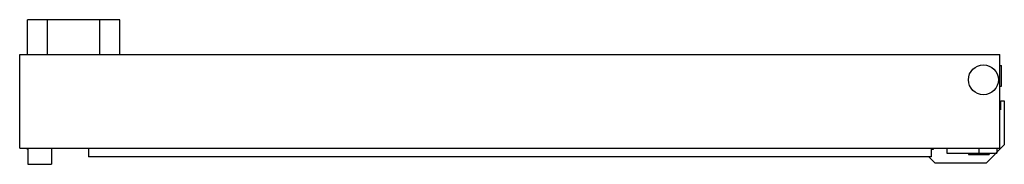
# Model space of a CAD drawing. Header units: millimetres. Extents: x 53 to 449, y 326 to 384.
import ezdxf

# ---------------------------------------------------------------- set-up
doc = ezdxf.new("R2010")
doc.units = ezdxf.units.MM
doc.header["$LTSCALE"] = 46.118554
doc.layers.get('0').update_dxf_attribs({"linetype": 'CONTINUOUS'})

msp = doc.modelspace()

# ---------------------------------------------------------------- linework, layer by layer
at = {"color": 7, "linetype": 'Continuous'}
for p, q in [((56.22, 370.48), (56.22, 384.48)), ((93.42, 384.48), (56.22, 384.48)), ((64.33, 370.48), (64.33, 384.48)), ((85.31, 370.48), (85.31, 384.48)), ((93.42, 370.48), (93.42, 384.48)), ((53.12, 332.98), (53.12, 370.48)), ((53.12, 370.48), (447.12, 370.48)), ((447.12, 332.98), (447.12, 370.48)), ((447.12, 366.13), (447.69, 366.13)), ((447.69, 357.84), (447.69, 366.13)), ((447.12, 357.83), (447.69, 357.83)), ((447.43, 351.98), (448.87, 351.98)), ((447.43, 348.37), (447.43, 351.98)), ((448.87, 351.98), (448.87, 334.23)), ((53.12, 332.98), (447.12, 332.98)), ((56.12, 332.98), (56.12, 332.41)), ((56.37, 332.98), (56.37, 326.48)), ((65.87, 332.98), (65.87, 326.48)), ((80.82, 332.98), (80.82, 329.53)), ((419.42, 332.98), (419.42, 329.53)), ((419.42, 332.45), (420.37, 332.48)), ((420.37, 332.48), (420.37, 332.98)), ((425.82, 332.98), (425.82, 330.98)), ((438.62, 332.98), (438.62, 330.98)), ((448.87, 334.23), (441.62, 326.98)), ((445.92, 332.98), (445.92, 330.98)), ((419.42, 329.53), (80.82, 329.53)), ((421.12, 326.98), (418.57, 329.53)), ((425.82, 330.98), (445.92, 330.98)), ((434.46, 330.98), (434.46, 330.41)), ((434.46, 330.41), (442.75, 330.41)), ((442.76, 330.98), (442.76, 330.41)), ((56.37, 326.48), (65.86, 326.48)), ((441.62, 326.98), (421.12, 326.98))]:
    msp.add_line(p, q, dxfattribs=at)
msp.add_circle((440.47, 360.38), 6, dxfattribs=at)

doc.saveas('drawing.dxf')
